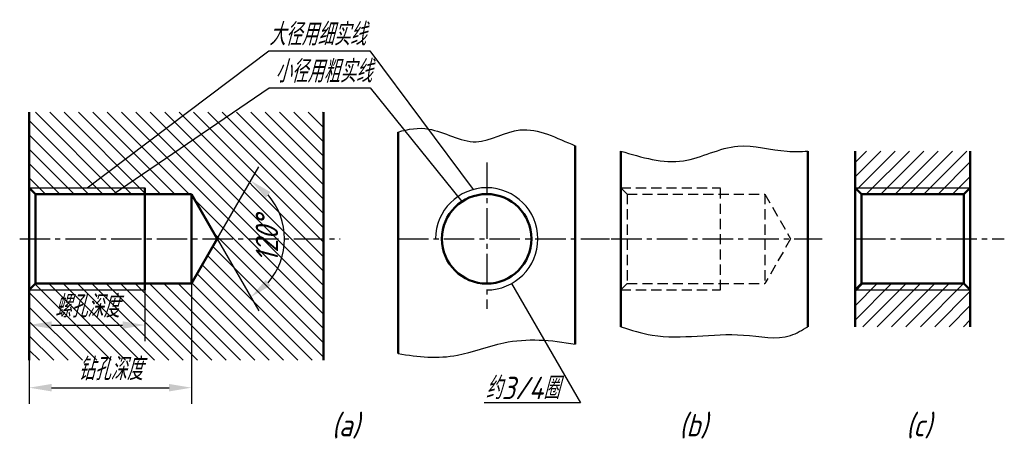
# Model space of a CAD drawing. Header units: millimetres. Extents: x 1082 to 1236, y -2 to 64.
import ezdxf

# ---------------------------------------------------------------- set-up
doc = ezdxf.new("R2010")
doc.units = ezdxf.units.MM
doc.header["$LTSCALE"] = 0.5
doc.header["$PDSIZE"] = 5
doc.linetypes.add('CENTER2', pattern=[28.575, 19.05, -3.175, 3.175, -3.175])
doc.linetypes.add('DASHED2', pattern=[9.525, 6.35, -3.175])
for name, color, linetype in [('剖面线层', 7, 'Continuous'), ('尺寸层', 221, 'Continuous'), ('细实线层', 7, 'Continuous')]:
    doc.layers.add(name, color=color, linetype=linetype)
for name, color, linetype, lineweight in [('文字层', 227, 'Continuous', 20), ('点画线层', 3, 'CENTER2', 25), ('粗实线层', 7, 'Continuous', 50), ('虚线层', 2, 'DASHED2', 25)]:
    doc.layers.add(name, color=color, linetype=linetype, lineweight=lineweight)
doc.styles.add('工程字体（斜）', font='gbeitc.shx', dxfattribs={"bigfont": 'gbcbig.shx'})
doc.styles.add('工程斜体', font='gbeitc.shx', dxfattribs={"bigfont": 'gbcbig.shx'})
doc.dimstyles.new('直径加引线', dxfattribs={"dimtxt": 3.5, "dimasz": 3.5, "dimexe": 2.5, "dimexo": 0, "dimgap": 1, "dimtad": 1, "dimtoh": 1, "dimdsep": 46, "dimtxsty": '工程字体（斜）', "dimcen": 0, "dimadec": 0, "dimazin": 0, "dimtfac": 1, "dimtmove": 1, "dimatfit": 3, "dimfxl": 0, "dimarcsym": 0})

# ---------------------------------------------------------------- blocks, each defined once
blk = doc.blocks.new('*D26')
at = {"layer": 'Defpoints', "color": 0, "ltscale": 0.5}
for p in [(1109.17, 37.12), (1113.21, 30.12), (1113.21, 30.12), (1123.09, 26.53), (1109.17, 23.12)]:
    blk.add_point(p, dxfattribs=at)
at = {"layer": '尺寸层', "color": 0, "lineweight": -2, "ltscale": 0.5}
for q in [(1119.71, 41.39), (1119.71, 18.85)]:
    blk.add_line((1113.21, 30.12), q, dxfattribs=at)
blk.add_arc((1113.21, 30.12), 10.51, 319.1693, 40.8307, dxfattribs=at)
at = {"layer": '尺寸层', "color": 0, "ltscale": 0.5}
for points in [[(1120.79, 36.54), (1121.53, 37.44), (1118.46, 39.22)], [(1121.53, 22.8), (1120.79, 23.7), (1118.46, 21.02)]]:
    blk.add_solid(points, dxfattribs=at)
at = {"layer": '尺寸层', "color": 0, "ltscale": 0.5, "insert": (1120.97, 30.12), "char_height": 3.5, "attachment_point": 5, "rotation": 90, "style": '工程字体（斜）'}
blk.add_mtext('120°', dxfattribs=at)
blk = doc.blocks.new('*D27')
at = {"layer": 'Defpoints', "color": 0, "ltscale": 0.5}
for p in [(1083.81, 22.12), (1101.9, 22.12), (1101.9, 16.64)]:
    blk.add_point(p, dxfattribs=at)
at = {"layer": '尺寸层', "color": 0, "lineweight": -2, "ltscale": 0.5}
for p, q in [((1083.81, 22.12), (1083.81, 14.14)), ((1101.9, 22.12), (1101.9, 14.14)), ((1087.31, 16.64), (1098.4, 16.64))]:
    blk.add_line(p, q, dxfattribs=at)
at = {"layer": '尺寸层', "color": 0, "ltscale": 0.5}
for points in [[(1087.31, 17.22), (1087.31, 16.05), (1083.81, 16.64)], [(1098.4, 17.22), (1098.4, 16.05), (1101.9, 16.64)]]:
    blk.add_solid(points, dxfattribs=at)
at = {"layer": '尺寸层', "color": 0, "ltscale": 0.5, "insert": (1092.85, 19.56), "char_height": 3.5, "attachment_point": 5, "style": '工程字体（斜）'}
blk.add_mtext('螺孔深度', dxfattribs=at)
blk = doc.blocks.new('*D28')
at = {"layer": 'Defpoints', "color": 0, "ltscale": 0.5}
for p in [(1109.17, 23.12), (1083.81, 11.12), (1109.17, 6.84)]:
    blk.add_point(p, dxfattribs=at)
at = {"layer": '尺寸层', "color": 0, "lineweight": -2, "ltscale": 0.5}
for p, q in [((1109.17, 23.12), (1109.17, 4.34)), ((1083.81, 11.12), (1083.81, 4.34)), ((1087.31, 6.84), (1105.67, 6.84))]:
    blk.add_line(p, q, dxfattribs=at)
at = {"layer": '尺寸层', "color": 0, "ltscale": 0.5}
for points in [[(1087.31, 7.42), (1087.31, 6.25), (1083.81, 6.84)], [(1105.67, 7.42), (1105.67, 6.25), (1109.17, 6.84)]]:
    blk.add_solid(points, dxfattribs=at)
at = {"layer": '尺寸层', "color": 0, "ltscale": 0.5, "insert": (1096.49, 9.76), "char_height": 3.5, "attachment_point": 5, "style": '工程字体（斜）'}
blk.add_mtext('钻孔深度', dxfattribs=at)
blk = doc.blocks.new('df')
at = {"layer": '剖面线层', "ltscale": 0.5}
h = blk.add_hatch(dxfattribs=at)
h.set_pattern_fill('ANSI31', color=256, scale=0.5, angle=90, style=0)
h.set_pattern_definition([(135, (-1109.1673, -37.122), (-1.122532, -1.122532), [])])
h.paths.add_polyline_path([(-4.52, 12.793), (-25.36, 12.793), (-25.36, 1), (-16.313, 1)])
h.paths.add_polyline_path([(1.306, 12.793), (-4.52, 12.793), (-16.313, 1), (-10.487, 1)])
h.paths.add_polyline_path([(20.647, 12.793), (1.306, 12.793), (-10.487, 1), (-7.267, 1), (-7.267, 0), (0, 0), (4.041, -7), (20.647, -7)])
h.paths.add_polyline_path([(20.647, -7), (4.041, -7), (0, -14), (-7.267, -14), (-7.267, -15), (-25.36, -15), (-25.36, -26), (20.647, -26)])
h.paths.add_polyline_path([(-7.267, 1), (-25.36, 1), (-24.36, 0), (-7.267, 0)])
h.paths.add_polyline_path([(-7.267, -14), (-24.36, -14), (-25.36, -15), (-7.267, -15)], flags=17)
h.paths.add_polyline_path([(9.177, -11.083), (9.177, -2.917), (14.427, -2.917), (14.427, -11.083)], flags=9)
h.paths.add_polyline_path([(-22.11, -14.764), (-10.516, -14.764), (-10.516, -20.362), (-22.11, -20.362)], flags=25)
h.paths.add_polyline_path([(-18.496, -24.564), (-6.864, -24.564), (-6.864, -30.162), (-18.496, -30.162)], flags=9)
h = blk.add_hatch(dxfattribs=at)
h.set_pattern_fill('ANSI31', color=256, scale=0.5, style=0)
h.set_pattern_definition([(45, (-1140.5447, -37.122), (-1.122532, 1.122532), [])])
h.paths.add_polyline_path([(121.761, 1), (103.746, 1), (104.746, 0), (120.761, 0)])
h.paths.add_polyline_path([(121.761, 6.741), (103.746, 6.741), (103.746, 1), (121.761, 1)])
h.paths.add_polyline_path([(120.761, -14), (104.746, -14), (103.746, -15), (121.761, -15)])
h.paths.add_polyline_path([(121.761, -15), (103.746, -15), (103.746, -20.741), (121.761, -20.741)])
at = {"layer": '尺寸层', "color": 7, "ltscale": 0.5}
for p, q in [((-16.313, 1), (12.108, 22.403)), ((12.108, 22.403), (27.919, 22.403)), ((27.919, 22.403), (44.053, 0.716)), ((-12.219, 0), (12.149, 16.618)), ((12.149, 16.618), (27.96, 16.618)), ((27.96, 16.618), (42.284, -1.174)), ((50.044, -13.996), (60.816, -32.654)), ((60.816, -32.654), (45.76, -32.654))]:
    blk.add_line(p, q, dxfattribs=at)
at = {"layer": '点画线层', "color": 7, "ltscale": 0.5}
for p, q in [((46.164, 4.918), (46.164, -17.968)), ((-26.845, -7), (23.239, -7)), ((32.316, -7), (65.34, -7)), ((65.637, -7), (98.609, -7)), ((103.746, -7), (127.088, -7))]:
    blk.add_line(p, q, dxfattribs=at)
at = {"layer": '粗实线层', "color": 7, "ltscale": 0.5}
for p, q in [((-25.36, 12.793), (-25.36, -26)), ((20.647, 12.793), (20.647, -26)), ((32.316, 9.702), (32.316, -24.924)), ((60.013, 7.571), (60.013, -23.48)), ((67.121, 6.741), (67.121, -20.741)), ((96.36, 6.741), (96.36, -20.741)), ((103.746, 6.741), (103.746, -20.741)), ((121.761, 6.741), (121.761, -20.741)), ((-25.36, 1), (-24.36, 0)), ((-24.36, 0), (0, 0)), ((-24.36, 0), (-24.36, -14)), ((-7.267, -15), (-7.267, 1)), ((0, 0), (0, -14)), ((0, 0), (4.041, -7)), ((103.746, 1), (104.746, 0)), ((104.746, 0), (120.761, 0)), ((104.746, 0), (104.746, -14)), ((121.761, 1), (120.761, 0)), ((120.761, 0), (120.761, -14)), ((4.041, -7), (0, -14)), ((-25.36, -15), (-24.36, -14)), ((-24.36, -14), (0, -14)), ((103.746, -15), (104.746, -14)), ((104.746, -14), (120.761, -14)), ((121.761, -15), (120.761, -14))]:
    blk.add_line(p, q, dxfattribs=at)
blk.add_circle((46.164, -7), 7, dxfattribs=at)
at = {"layer": '细实线层', "color": 7, "ltscale": 0.5}
for p, q in [((-25.36, 1), (-7.267, 1)), ((103.746, 1), (121.761, 1)), ((-25.36, -15), (-7.267, -15)), ((103.746, -15), (121.761, -15))]:
    blk.add_line(p, q, dxfattribs=at)
blk.add_arc((46.164, -7), 8, 270, 180, dxfattribs=at)
for points, knots in [([(32.316, 9.702), (33.908, 10.204), (37.969, 10.821), (44.319, 6.615), (51.959, 11.682), (57.13, 8.703), (60.013, 7.571)], [5.168087, 5.168087, 5.168087, 5.168087, 10.111519, 17.7835065, 24.8880952, 33.8420054, 33.8420054, 33.8420054, 33.8420054]), ([(32.316, -24.924), (35.447, -25.492), (41.037, -25.978), (49.934, -22.302), (56.27, -22.789), (60.013, -23.48)], [5.2626218, 5.2626218, 5.2626218, 5.2626218, 14.6286869, 22.1306248, 33.3349584, 33.3349584, 33.3349584, 33.3349584])]:
    blk.add_open_spline(points, degree=3, knots=knots, dxfattribs=at)
for points in [[(67.121, 6.741), (76.927, 5.226), (85.435, 7.506), (93.135, 6.704), (96.36, 6.704)], [(67.121, -20.741), (72.024, -22.054), (86.316, -22.054), (93.682, -22.102), (96.36, -20.741)]]:
    blk.add_spline(points, degree=3, dxfattribs=at)
at = {"layer": '虚线层', "color": 7, "ltscale": 0.5}
for p, q in [((67.121, 1), (82.716, 1)), ((67.121, 1), (68.121, 0)), ((68.121, 0), (89.64, 0)), ((68.121, 0), (68.121, -14)), ((82.716, -15), (82.716, 1)), ((89.64, 0), (89.64, -14)), ((89.64, 0), (93.682, -7)), ((93.682, -7), (89.64, -14)), ((67.121, -15), (68.121, -14)), ((67.121, -15), (82.716, -15)), ((68.121, -14), (89.64, -14))]:
    blk.add_line(p, q, dxfattribs=at)
at = {"layer": '文字层', "color": 7, "ltscale": 0.5, "char_height": 3.5, "attachment_point": 1, "style": '工程斜体'}
for s, insert, width in [('大径用细实线', (12.134, 26.738), 15.48005), ('小径用粗实线', (13.064, 20.953), 15.48005), ('约3/4圈', (45.98, -28.582), 15.48005), ('(a)', (21.942, -34.394), 9.28694), ('(b)', (76.26, -34.394), 9.28694), ('(c)', (111.726, -34.394), 9.28694)]:
    blk.add_mtext(s, dxfattribs=dict(at, insert=insert, width=width))
at = {"layer": '尺寸层', "color": 7, "ltscale": 0.5}
dim = blk.add_angular_dim_2l(base=(13.918, -10.595), line1=((4.041, -7), (0, -14)), line2=((0, 0), (4.041, -7)), dimstyle='直径加引线', dxfattribs=at)
dim.commit()
dim.dimension.update_dxf_attribs({"geometry": '*D26', "text_midpoint": (11.802, -7), "insert": (-1109.167, -37.122)})
for base, p1, p2, text, picture, middle in [((-7.267, -20.487), (-25.36, -15), (-7.267, -15), '螺孔深度', '*D27', (-16.313, -17.563)), ((0, -30.287), (-25.36, -26), (0, -14), '钻孔深度', '*D28', (-12.68, -27.363))]:
    dim = blk.add_linear_dim(base=base, p1=p1, p2=p2, text=text, dimstyle='直径加引线', dxfattribs=at)
    dim.commit()
    dim.dimension.update_dxf_attribs({"geometry": picture, "text_midpoint": middle, "insert": (-1109.167, -37.122)})

msp = doc.modelspace()

# ---------------------------------------------------------------- block references
at = {"layer": '剖面线层'}
msp.add_blockref('df', (1109.17, 37.12), dxfattribs=at)

doc.saveas('drawing.dxf')
